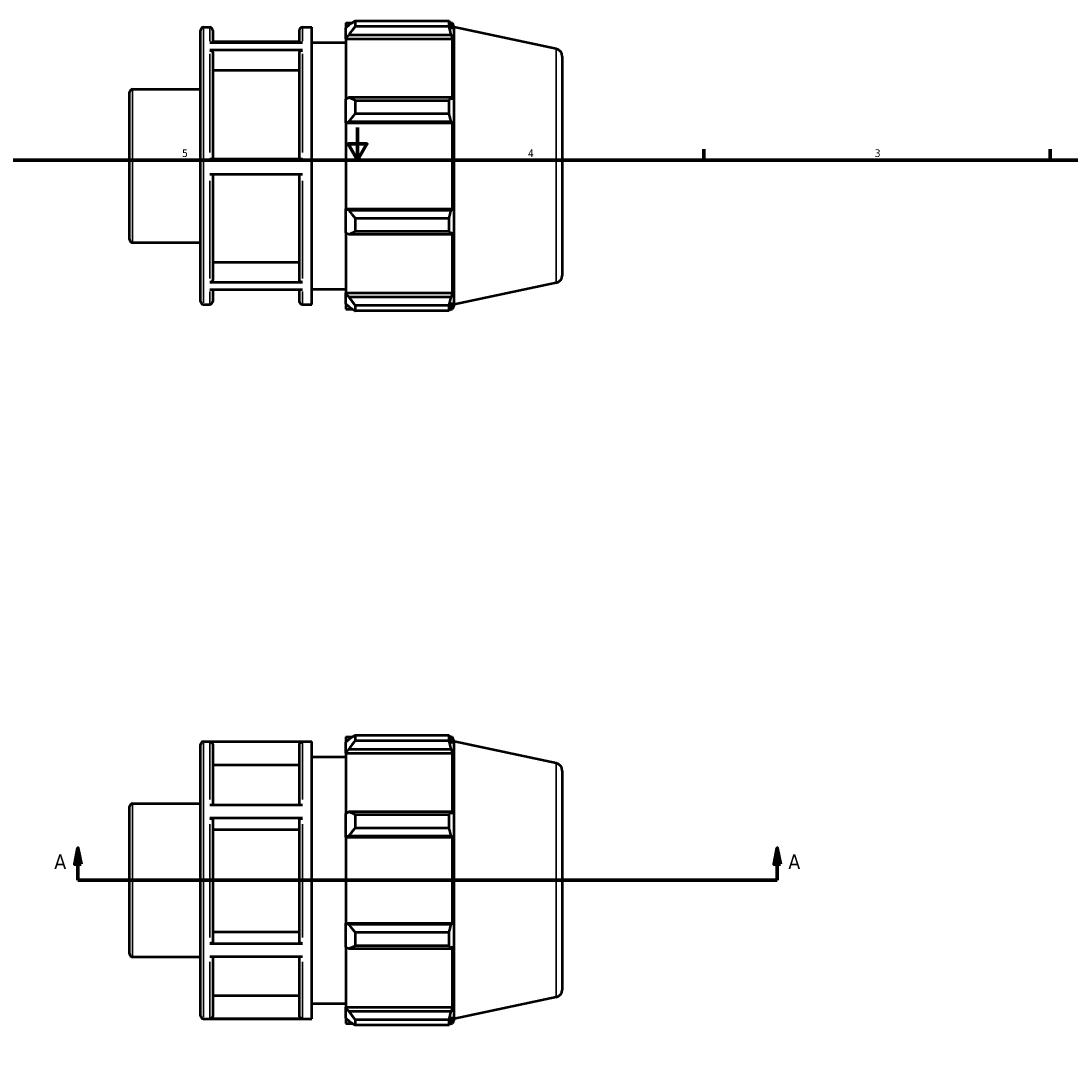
# Model space of a CAD drawing. Header units: inches. Extents: x -2.7 to 38.3, y -5.2 to 26.6.
# Tile 5 of 6: x 12.9 to 25.8, y 10.1 to 22.7. Entities that reach past the tile are written whole.
import ezdxf

# ---------------------------------------------------------------- set-up
doc = ezdxf.new("R2010")
doc.units = ezdxf.units.IN
doc.header["$MEASUREMENT"] = 0
for name, color, linetype, lineweight in [('Border (ANSI)', 7, 'Continuous', 70), ('Section Line (ANSI)', 7, 'Continuous', 70), ('Visible (ANSI)', 7, 'Continuous', 50), ('Visible Narrow (ANSI)', 7, 'Continuous', 35)]:
    doc.layers.add(name, color=color, linetype=linetype, lineweight=lineweight)
doc.styles.add('Label Text (ANSI)', font='tahoma.ttf')
doc.styles.add('Note Text (ANSI)', font='tahoma.ttf')

# ---------------------------------------------------------------- blocks, each defined once
blk = doc.blocks.new('Borders Default Border')
at = {"layer": 'Border (ANSI)'}
for p, q in [((21.25, 21), (21.25, 21.134)), ((25.5, 21), (25.5, 21.134))]:
    blk.add_line(p, q, dxfattribs=at)
at = {"layer": 'Border (ANSI)', "flags": 128}
for points in [[(17, 21.4), (17, 21), (16.885, 21.2), (17.115, 21.2), (17, 21)], [(0.5, 1), (0.5, 21), (33.5, 21), (33.5, 1), (0.5, 1)]]:
    blk.add_lwpolyline(points, dxfattribs=at)
at = {"layer": 'Border (ANSI)', "color": 5, "true_color": 0x0000ff, "char_height": 0.0945, "attachment_point": 7, "style": 'Note Text (ANSI)'}
for s, insert in [('5', (14.847, 21.038)), ('4', (19.092, 21.04)), ('3', (23.346, 21.038))]:
    blk.add_mtext(s, dxfattribs=dict(at, insert=insert))
blk = doc.blocks.new('2dTransSection0')
at = {"layer": 'Section Line (ANSI)', "linetype": 'Continuous'}
for p, q in [((13.568, 12.558), (13.529, 12.361)), ((13.568, 12.361), (13.568, 12.558)), ((13.608, 12.361), (13.568, 12.558)), ((22.149, 12.558), (22.11, 12.361)), ((22.149, 12.361), (22.149, 12.558)), ((22.188, 12.361), (22.149, 12.558)), ((13.529, 12.361), (13.608, 12.361)), ((13.568, 12.165), (13.568, 12.361)), ((22.11, 12.361), (22.188, 12.361)), ((22.149, 12.165), (22.149, 12.361)), ((13.568, 12.165), (13.934, 12.165)), ((21.783, 12.165), (22.149, 12.165))]:
    blk.add_line(p, q, dxfattribs=at)
at = {"layer": 'Section Line (ANSI)'}
blk.add_line((13.568, 12.165), (22.149, 12.165), dxfattribs=at)
at = {"layer": 'Section Line (ANSI)', "linetype": 'Continuous', "flags": 128}
for points in [[(13.608, 12.361), (13.568, 12.558), (13.529, 12.361), (13.608, 12.361)], [(22.188, 12.361), (22.149, 12.558), (22.11, 12.361), (22.188, 12.361)]]:
    blk.add_lwpolyline(points, dxfattribs=at)
at = {"layer": 'Section Line (ANSI)'}
for points in [[(13.608, 12.361), (13.568, 12.558), (13.529, 12.361), (13.608, 12.361)], [(22.188, 12.361), (22.149, 12.558), (22.11, 12.361), (22.188, 12.361)]]:
    blk.add_solid(points, dxfattribs=at)
at = {"layer": 'Section Line (ANSI)', "char_height": 0.18, "attachment_point": 7, "style": 'Label Text (ANSI)'}
for insert in [(13.279, 12.302), (22.286, 12.302)]:
    blk.add_mtext('A', dxfattribs=dict(at, insert=insert))

msp = doc.modelspace()

# ---------------------------------------------------------------- linework, layer by layer
at = {"layer": 'Visible (ANSI)'}
for p, q in [((16.857, 22.688), (16.857, 22.625)), ((16.857, 22.688), (16.937, 22.688)), ((16.97, 22.709), (16.97, 22.641)), ((16.97, 22.709), (18.123, 22.709)), ((18.123, 22.641), (18.123, 22.709)), ((18.134, 22.688), (18.166, 22.688)), ((18.184, 22.633), (18.166, 22.688)), ((18.166, 22.607), (18.166, 22.688)), ((15.072, 19.267), (15.072, 22.594)), ((15.11, 22.632), (15.186, 22.632)), ((15.224, 22.594), (15.224, 22.445)), ((16.286, 22.445), (16.286, 22.594)), ((16.323, 22.632), (16.437, 22.632)), ((16.437, 19.23), (16.437, 22.632)), ((16.895, 22.661), (16.857, 22.625)), ((16.857, 22.506), (16.857, 22.625)), ((18.123, 22.641), (16.97, 22.641)), ((18.166, 22.607), (18.148, 22.661)), ((18.184, 19.228), (18.184, 22.633)), ((19.437, 22.367), (18.184, 22.633)), ((15.186, 22.445), (16.323, 22.445)), ((16.286, 22.453), (15.224, 22.453)), ((16.437, 22.443), (16.857, 22.443)), ((16.857, 22.506), (16.895, 22.54)), ((16.857, 22.49), (16.857, 22.506)), ((16.857, 22.49), (16.857, 21.751)), ((16.857, 22.49), (18.166, 22.49)), ((16.895, 22.54), (18.148, 22.54)), ((18.148, 22.54), (18.166, 22.49)), ((18.166, 21.742), (18.166, 22.49)), ((16.323, 22.349), (15.186, 22.349)), ((15.224, 22.316), (15.224, 21.016)), ((16.286, 21.016), (16.286, 22.316)), ((19.512, 22.274), (19.512, 19.587)), ((16.286, 22.103), (15.224, 22.103)), ((14.202, 20.027), (14.202, 21.834)), ((14.24, 21.872), (15.072, 21.872)), ((16.895, 21.768), (16.857, 21.751)), ((16.857, 21.465), (16.857, 21.751)), ((18.148, 21.768), (16.895, 21.768)), ((16.97, 21.735), (16.97, 21.57)), ((16.97, 21.735), (18.123, 21.735)), ((18.123, 21.57), (18.123, 21.735)), ((18.166, 21.742), (18.148, 21.768)), ((18.123, 21.57), (16.97, 21.57)), ((16.857, 21.465), (16.895, 21.476)), ((16.857, 21.459), (16.857, 21.465)), ((16.857, 21.459), (16.857, 20.402)), ((16.857, 21.459), (18.166, 21.459)), ((16.895, 21.476), (18.148, 21.476)), ((18.148, 21.476), (18.166, 21.459)), ((18.166, 20.402), (18.166, 21.459)), ((15.186, 21.016), (16.323, 21.016)), ((16.323, 20.827), (15.186, 20.827)), ((15.224, 20.827), (15.224, 19.535)), ((16.286, 19.535), (16.286, 20.827)), ((16.857, 20.396), (16.857, 20.402)), ((16.857, 20.402), (18.166, 20.402)), ((16.857, 20.11), (16.857, 20.396)), ((16.895, 20.385), (16.857, 20.396)), ((18.148, 20.385), (16.895, 20.385)), ((18.166, 20.402), (18.148, 20.385)), ((16.97, 20.291), (16.97, 20.126)), ((16.97, 20.291), (18.123, 20.291)), ((18.123, 20.126), (18.123, 20.291)), ((16.857, 20.11), (16.857, 19.371)), ((16.857, 20.11), (16.895, 20.093)), ((18.123, 20.126), (16.97, 20.126)), ((18.148, 20.093), (18.166, 20.119)), ((18.166, 19.371), (18.166, 20.119)), ((14.24, 19.989), (15.072, 19.989)), ((16.895, 20.093), (18.148, 20.093)), ((15.224, 19.748), (16.286, 19.748)), ((15.186, 19.502), (16.323, 19.502)), ((19.437, 19.494), (18.184, 19.228)), ((16.323, 19.408), (15.186, 19.408)), ((15.224, 19.408), (15.224, 19.267)), ((16.286, 19.267), (16.286, 19.408)), ((16.437, 19.419), (16.857, 19.419)), ((16.857, 19.355), (16.857, 19.371)), ((16.857, 19.371), (18.166, 19.371)), ((16.857, 19.236), (16.857, 19.355)), ((16.895, 19.321), (16.857, 19.355)), ((18.166, 19.371), (18.148, 19.321)), ((15.11, 19.23), (15.186, 19.23)), ((16.323, 19.23), (16.437, 19.23)), ((16.857, 19.236), (16.857, 19.173)), ((16.857, 19.236), (16.895, 19.2)), ((18.148, 19.321), (16.895, 19.321)), ((16.97, 19.22), (16.97, 19.152)), ((16.97, 19.22), (18.123, 19.22)), ((18.123, 19.152), (18.123, 19.22)), ((18.148, 19.2), (18.166, 19.254)), ((18.166, 19.173), (18.166, 19.254)), ((18.184, 19.228), (18.166, 19.173)), ((16.857, 19.173), (16.937, 19.173)), ((18.123, 19.152), (16.97, 19.152)), ((18.134, 19.173), (18.166, 19.173)), ((16.857, 13.922), (16.857, 13.859)), ((16.857, 13.922), (16.937, 13.922)), ((16.97, 13.943), (16.97, 13.875)), ((16.97, 13.943), (18.123, 13.943)), ((18.123, 13.875), (18.123, 13.943)), ((18.134, 13.922), (18.166, 13.922)), ((18.184, 13.867), (18.166, 13.922)), ((18.166, 13.841), (18.166, 13.922)), ((15.072, 10.501), (15.072, 13.828)), ((15.11, 13.866), (16.437, 13.866)), ((16.323, 13.862), (15.186, 13.862)), ((15.224, 13.824), (15.224, 13.088)), ((16.286, 13.088), (16.286, 13.824)), ((16.437, 10.464), (16.437, 13.866)), ((16.895, 13.895), (16.857, 13.859)), ((16.857, 13.74), (16.857, 13.859)), ((18.123, 13.875), (16.97, 13.875)), ((18.166, 13.841), (18.148, 13.895)), ((18.184, 10.462), (18.184, 13.867)), ((19.437, 13.601), (18.184, 13.867)), ((16.437, 13.677), (16.857, 13.677)), ((16.857, 13.74), (16.895, 13.774)), ((16.857, 13.724), (16.857, 13.74)), ((16.857, 13.724), (16.857, 12.985)), ((16.857, 13.724), (18.166, 13.724)), ((16.895, 13.774), (18.148, 13.774)), ((18.148, 13.774), (18.166, 13.724)), ((18.166, 12.976), (18.166, 13.724)), ((16.286, 13.578), (15.224, 13.578)), ((19.512, 13.508), (19.512, 10.821)), ((14.202, 11.261), (14.202, 13.068)), ((14.24, 13.106), (15.072, 13.106)), ((15.186, 13.088), (16.323, 13.088)), ((16.323, 12.924), (15.186, 12.924)), ((15.224, 12.905), (15.224, 11.408)), ((16.286, 11.408), (16.286, 12.905)), ((16.895, 13.002), (16.857, 12.985)), ((16.857, 12.699), (16.857, 12.985)), ((18.148, 13.002), (16.895, 13.002)), ((16.97, 12.97), (16.97, 12.805)), ((16.97, 12.97), (18.123, 12.97)), ((18.123, 12.805), (18.123, 12.97)), ((18.166, 12.976), (18.148, 13.002)), ((16.286, 12.782), (15.224, 12.782)), ((18.123, 12.805), (16.97, 12.805)), ((16.857, 12.699), (16.895, 12.71)), ((16.857, 12.693), (16.857, 12.699)), ((16.857, 12.693), (16.857, 11.636)), ((16.857, 12.693), (18.166, 12.693)), ((16.895, 12.71), (18.148, 12.71)), ((18.148, 12.71), (18.166, 12.693)), ((18.166, 11.636), (18.166, 12.693)), ((16.857, 11.63), (16.857, 11.636)), ((16.857, 11.636), (18.166, 11.636)), ((16.895, 11.619), (16.857, 11.63)), ((16.857, 11.344), (16.857, 11.63)), ((18.148, 11.619), (16.895, 11.619)), ((18.166, 11.636), (18.148, 11.619)), ((15.224, 11.531), (16.286, 11.531)), ((16.97, 11.525), (16.97, 11.36)), ((16.97, 11.525), (18.123, 11.525)), ((18.123, 11.36), (18.123, 11.525)), ((15.186, 11.389), (16.323, 11.389)), ((16.857, 11.344), (16.895, 11.327)), ((16.857, 11.344), (16.857, 10.605)), ((18.123, 11.36), (16.97, 11.36)), ((18.148, 11.327), (18.166, 11.353)), ((18.166, 10.605), (18.166, 11.353)), ((14.24, 11.224), (15.072, 11.224)), ((16.323, 11.226), (15.186, 11.226)), ((15.224, 11.226), (15.224, 10.504)), ((16.286, 10.504), (16.286, 11.226)), ((16.895, 11.327), (18.148, 11.327)), ((15.224, 10.75), (16.286, 10.75)), ((19.437, 10.728), (18.184, 10.462)), ((16.437, 10.653), (16.857, 10.653)), ((16.857, 10.589), (16.857, 10.605)), ((16.857, 10.605), (18.166, 10.605)), ((16.857, 10.47), (16.857, 10.589)), ((16.895, 10.555), (16.857, 10.589)), ((18.166, 10.605), (18.148, 10.555)), ((15.11, 10.464), (16.437, 10.464)), ((15.186, 10.466), (16.323, 10.466)), ((16.857, 10.47), (16.895, 10.434)), ((16.857, 10.47), (16.857, 10.407)), ((18.148, 10.555), (16.895, 10.555)), ((16.97, 10.455), (16.97, 10.386)), ((16.97, 10.455), (18.123, 10.455)), ((18.123, 10.386), (18.123, 10.455)), ((18.148, 10.434), (18.166, 10.488)), ((18.166, 10.407), (18.166, 10.488)), ((18.184, 10.462), (18.166, 10.407)), ((16.857, 10.407), (16.937, 10.407)), ((18.123, 10.386), (16.97, 10.386)), ((18.134, 10.407), (18.166, 10.407))]:
    msp.add_line(p, q, dxfattribs=at)
for centre, radius, start, end in [((15.11, 22.594), 0.0379, 90, 180), ((15.186, 22.594), 0.0379, 0, 90), ((16.323, 22.594), 0.0379, 90, 180), ((19.417, 22.274), 0.0947, 0, 78), ((14.24, 21.834), 0.0379, 90, 180), ((14.24, 20.027), 0.0379, 180, 270), ((19.417, 19.587), 0.0947, 282, 0), ((15.11, 19.267), 0.0379, 180, 270), ((15.186, 19.267), 0.0379, 270, 0), ((16.323, 19.267), 0.0379, 180, 270), ((15.11, 13.828), 0.0379, 90, 180), ((19.417, 13.508), 0.0947, 0, 78), ((14.24, 13.068), 0.0379, 90, 180), ((14.24, 11.261), 0.0379, 180, 270), ((19.417, 10.821), 0.0947, 282, 0), ((15.11, 10.501), 0.0379, 180, 270)]:
    msp.add_arc(centre, radius, start, end, dxfattribs=at)
for points, weights in [([(16.97, 22.709), (16.931, 22.684), (16.895, 22.661)], [1.0127450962, 1.00919465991, 1.00483572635]), ([(18.123, 22.709), (18.136, 22.684), (18.148, 22.661)], [1, 1.00108303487, 1.001349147]), ([(16.895, 22.54), (16.931, 22.589), (16.97, 22.641)], [1.00483572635, 1.00919465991, 1.0127450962]), ([(18.148, 22.54), (18.136, 22.589), (18.123, 22.641)], [1.001349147, 1.00108303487, 1]), ([(16.97, 21.735), (16.931, 21.752), (16.895, 21.768)], [1.0127450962, 1.00919465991, 1.00483572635]), ([(18.123, 21.735), (18.136, 21.752), (18.148, 21.768)], [1, 1.00108303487, 1.001349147]), ([(16.895, 21.476), (16.931, 21.522), (16.97, 21.57)], [1.00483572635, 1.00919465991, 1.0127450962]), ([(18.148, 21.476), (18.136, 21.522), (18.123, 21.57)], [1.001349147, 1.00108303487, 1]), ([(16.97, 20.291), (16.931, 20.339), (16.895, 20.385)], [1.0127450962, 1.00919465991, 1.00483572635]), ([(18.123, 20.291), (18.136, 20.339), (18.148, 20.385)], [1, 1.00108303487, 1.001349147]), ([(16.895, 20.093), (16.931, 20.109), (16.97, 20.126)], [1.00483572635, 1.00919465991, 1.0127450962]), ([(18.148, 20.093), (18.136, 20.109), (18.123, 20.126)], [1.001349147, 1.00108303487, 1]), ([(16.97, 19.22), (16.931, 19.272), (16.895, 19.321)], [1.0127450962, 1.00919465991, 1.00483572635]), ([(16.895, 19.2), (16.931, 19.177), (16.97, 19.152)], [1.00483572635, 1.00919465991, 1.0127450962]), ([(18.123, 19.22), (18.136, 19.272), (18.148, 19.321)], [1, 1.00108303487, 1.001349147]), ([(18.148, 19.2), (18.136, 19.177), (18.123, 19.152)], [1.001349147, 1.00108303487, 1]), ([(16.97, 13.943), (16.931, 13.918), (16.895, 13.895)], [1.0127450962, 1.00919465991, 1.00483572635]), ([(18.123, 13.943), (18.136, 13.918), (18.148, 13.895)], [1, 1.00108303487, 1.001349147]), ([(16.895, 13.774), (16.931, 13.823), (16.97, 13.875)], [1.00483572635, 1.00919465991, 1.0127450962]), ([(18.148, 13.774), (18.136, 13.823), (18.123, 13.875)], [1.001349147, 1.00108303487, 1]), ([(16.97, 12.97), (16.931, 12.986), (16.895, 13.002)], [1.0127450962, 1.00919465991, 1.00483572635]), ([(18.123, 12.97), (18.136, 12.986), (18.148, 13.002)], [1, 1.00108303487, 1.001349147]), ([(16.895, 12.71), (16.931, 12.756), (16.97, 12.805)], [1.00483572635, 1.00919465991, 1.0127450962]), ([(18.148, 12.71), (18.136, 12.756), (18.123, 12.805)], [1.001349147, 1.00108303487, 1]), ([(16.97, 11.525), (16.931, 11.573), (16.895, 11.619)], [1.0127450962, 1.00919465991, 1.00483572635]), ([(18.123, 11.525), (18.136, 11.573), (18.148, 11.619)], [1, 1.00108303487, 1.001349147]), ([(16.895, 11.327), (16.931, 11.343), (16.97, 11.36)], [1.00483572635, 1.00919465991, 1.0127450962]), ([(18.148, 11.327), (18.136, 11.343), (18.123, 11.36)], [1.001349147, 1.00108303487, 1]), ([(16.97, 10.455), (16.931, 10.506), (16.895, 10.555)], [1.0127450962, 1.00919465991, 1.00483572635]), ([(18.123, 10.455), (18.136, 10.506), (18.148, 10.555)], [1, 1.00108303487, 1.001349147]), ([(16.895, 10.434), (16.931, 10.411), (16.97, 10.386)], [1.00483572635, 1.00919465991, 1.0127450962]), ([(18.148, 10.434), (18.136, 10.411), (18.123, 10.386)], [1.001349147, 1.00108303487, 1])]:
    msp.add_rational_spline(points, weights, degree=2, dxfattribs=at)
for points, knots in [([(15.186, 22.349), (15.19, 22.349), (15.196, 22.348), (15.204, 22.345), (15.209, 22.342), (15.216, 22.337), (15.219, 22.333), (15.222, 22.325), (15.224, 22.32), (15.224, 22.316)], [0, 0, 0, 0, 0.0355958, 0.0355958, 0.0712253, 0.0712253, 0.1068966, 0.1068966, 0.1426041, 0.1426041, 0.1426041, 0.1426041]), ([(16.286, 22.316), (16.286, 22.32), (16.287, 22.325), (16.29, 22.333), (16.293, 22.337), (16.3, 22.342), (16.305, 22.345), (16.313, 22.348), (16.319, 22.349), (16.323, 22.349)], [0.427823, 0.427823, 0.427823, 0.427823, 0.4635305, 0.4635305, 0.4992018, 0.4992018, 0.5348312, 0.5348312, 0.5704271, 0.5704271, 0.5704271, 0.5704271]), ([(15.224, 19.535), (15.224, 19.531), (15.222, 19.526), (15.219, 19.519), (15.216, 19.515), (15.209, 19.509), (15.204, 19.506), (15.196, 19.503), (15.19, 19.502), (15.186, 19.502)], [0.4276914, 0.4276914, 0.4276914, 0.4276914, 0.4633704, 0.4633704, 0.4990246, 0.4990246, 0.5346502, 0.5346502, 0.5702528, 0.5702528, 0.5702528, 0.5702528]), ([(16.323, 19.502), (16.319, 19.502), (16.313, 19.503), (16.305, 19.506), (16.3, 19.509), (16.293, 19.515), (16.29, 19.519), (16.287, 19.526), (16.286, 19.531), (16.286, 19.535)], [0, 0, 0, 0, 0.0356025, 0.0356025, 0.0712281, 0.0712281, 0.1068823, 0.1068823, 0.1425614, 0.1425614, 0.1425614, 0.1425614]), ([(15.186, 13.862), (15.19, 13.862), (15.196, 13.861), (15.204, 13.858), (15.209, 13.855), (15.216, 13.848), (15.219, 13.843), (15.222, 13.835), (15.224, 13.829), (15.224, 13.824)], [0, 0, 0, 0, 0.0355958, 0.0355958, 0.0712253, 0.0712253, 0.1068966, 0.1068966, 0.1426041, 0.1426041, 0.1426041, 0.1426041]), ([(16.286, 13.824), (16.286, 13.829), (16.287, 13.835), (16.29, 13.843), (16.293, 13.848), (16.3, 13.855), (16.305, 13.858), (16.313, 13.861), (16.319, 13.862), (16.323, 13.862)], [0.427823, 0.427823, 0.427823, 0.427823, 0.4635305, 0.4635305, 0.4992018, 0.4992018, 0.5348312, 0.5348312, 0.5704271, 0.5704271, 0.5704271, 0.5704271]), ([(15.186, 12.924), (15.19, 12.924), (15.196, 12.923), (15.204, 12.922), (15.209, 12.92), (15.216, 12.917), (15.219, 12.914), (15.222, 12.91), (15.224, 12.907), (15.224, 12.905)], [0, 0, 0, 0, 0.0355958, 0.0355958, 0.0712253, 0.0712253, 0.1068966, 0.1068966, 0.1426041, 0.1426041, 0.1426041, 0.1426041]), ([(16.286, 12.905), (16.286, 12.907), (16.287, 12.91), (16.29, 12.914), (16.293, 12.917), (16.3, 12.92), (16.305, 12.922), (16.313, 12.923), (16.319, 12.924), (16.323, 12.924)], [0.427823, 0.427823, 0.427823, 0.427823, 0.4635305, 0.4635305, 0.4992018, 0.4992018, 0.5348312, 0.5348312, 0.5704271, 0.5704271, 0.5704271, 0.5704271]), ([(15.224, 11.408), (15.224, 11.406), (15.222, 11.403), (15.219, 11.399), (15.216, 11.396), (15.209, 11.393), (15.204, 11.392), (15.196, 11.39), (15.19, 11.389), (15.186, 11.389)], [0.4276914, 0.4276914, 0.4276914, 0.4276914, 0.4633704, 0.4633704, 0.4990246, 0.4990246, 0.5346502, 0.5346502, 0.5702528, 0.5702528, 0.5702528, 0.5702528]), ([(16.323, 11.389), (16.319, 11.389), (16.313, 11.39), (16.305, 11.392), (16.3, 11.393), (16.293, 11.396), (16.29, 11.399), (16.287, 11.403), (16.286, 11.406), (16.286, 11.408)], [0, 0, 0, 0, 0.0356025, 0.0356025, 0.0712281, 0.0712281, 0.1068823, 0.1068823, 0.1425614, 0.1425614, 0.1425614, 0.1425614]), ([(15.224, 10.504), (15.224, 10.499), (15.222, 10.493), (15.219, 10.485), (15.216, 10.48), (15.209, 10.473), (15.204, 10.47), (15.196, 10.467), (15.19, 10.466), (15.186, 10.466)], [0.4276914, 0.4276914, 0.4276914, 0.4276914, 0.4633704, 0.4633704, 0.4990246, 0.4990246, 0.5346502, 0.5346502, 0.5702528, 0.5702528, 0.5702528, 0.5702528]), ([(16.323, 10.466), (16.319, 10.466), (16.313, 10.467), (16.305, 10.47), (16.3, 10.473), (16.293, 10.48), (16.29, 10.485), (16.287, 10.493), (16.286, 10.499), (16.286, 10.504)], [0, 0, 0, 0, 0.0356025, 0.0356025, 0.0712281, 0.0712281, 0.1068823, 0.1068823, 0.1425614, 0.1425614, 0.1425614, 0.1425614])]:
    msp.add_open_spline(points, degree=3, knots=knots, dxfattribs=at)
at = {"layer": 'Visible Narrow (ANSI)'}
for p, q in [((15.11, 22.611), (15.11, 19.25)), ((15.186, 22.462), (15.186, 22.631)), ((16.323, 22.631), (16.323, 22.462)), ((15.186, 21.095), (15.186, 22.304)), ((16.323, 22.304), (16.323, 21.095)), ((19.437, 19.512), (19.437, 22.349)), ((14.24, 21.86), (14.24, 20.001)), ((15.186, 19.547), (15.186, 20.748)), ((16.323, 20.748), (16.323, 19.547)), ((15.186, 19.23), (15.186, 19.391)), ((16.323, 19.391), (16.323, 19.23)), ((15.11, 13.845), (15.11, 10.484)), ((15.186, 13.154), (15.186, 13.856)), ((16.323, 13.856), (16.323, 13.154)), ((19.437, 10.746), (19.437, 13.583)), ((14.24, 13.094), (14.24, 11.235)), ((15.186, 11.461), (15.186, 12.852)), ((16.323, 12.852), (16.323, 11.461)), ((15.186, 10.472), (15.186, 11.161)), ((16.323, 11.161), (16.323, 10.472))]:
    msp.add_line(p, q, dxfattribs=at)

# ---------------------------------------------------------------- block references
msp.add_blockref('Borders Default Border', (0, 0))
at = {"layer": 'Section Line (ANSI)'}
msp.add_blockref('2dTransSection0', (0, 0), dxfattribs=at)

doc.saveas('drawing.dxf')
